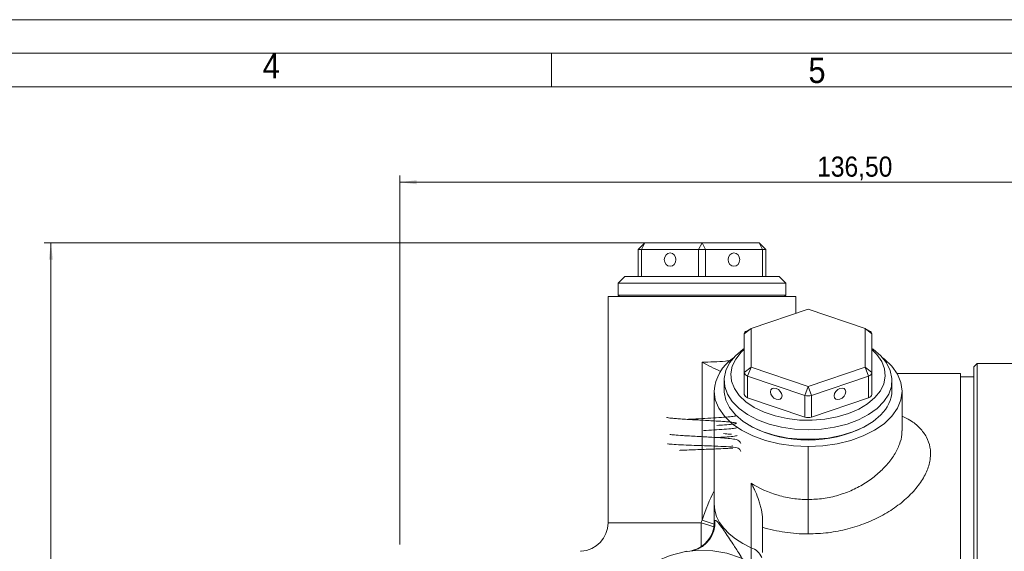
# Model space of a CAD drawing. Header units: millimetres. Extents: x 10 to 831, y 10 to 584.
# Tile 16 of 25: x 261 to 407, y 505 to 584. Entities that reach past the tile are written whole.
import ezdxf

# ---------------------------------------------------------------- set-up
doc = ezdxf.new("R2010")
doc.units = ezdxf.units.MM
doc.linetypes.add('SLD-Solido', pattern=[0])
doc.styles.add('SLDTEXTSTYLE3', font='GOTHIC.TTF', dxfattribs={"width": 0.913})
doc.dimstyles.new('SLDDIMSTYLE0', dxfattribs={"dimtxt": 3, "dimasz": 2.5, "dimexe": 0, "dimexo": 0.0625, "dimgap": 0.75, "dimtad": 1, "dimrnd": 1e-09, "dimzin": 12, "dimdsep": 46, "dimtxsty": 'SLDTEXTSTYLE3', "dimsah": 1, "dimcen": 0.09, "dimadec": 0, "dimazin": 3, "dimtfac": 1, "dimtofl": 0, "dimtmove": 0, "dimatfit": 3, "dimfxl": 0, "dimfrac": 2, "dimtolj": 1, "dimtzin": 12, "dimarcsym": 0})

# ---------------------------------------------------------------- blocks, each defined once
blk = doc.blocks.new('_D')
at = {"color": 7, "linetype": 'SLD-Solido', "lineweight": 0}
for p, q in [((360.9, 550.72), (264.4, 550.72)), ((265.4, 550.72), (265.4, 386.72)), ((376.7, 386.72), (264.4, 386.72))]:
    blk.add_line(p, q, dxfattribs=at)
for points in [[(265.4, 550.72), (265.09, 548.22), (265.71, 548.22)], [(265.4, 386.72), (265.71, 389.22), (265.09, 389.22)]]:
    blk.add_solid(points, dxfattribs=at)
at = {"color": 7, "linetype": 'SLD-Solido', "lineweight": 0, "insert": (261.57, 465.4), "char_height": 3, "attachment_point": 1, "rotation": 90, "style": 'SLDTEXTSTYLE3'}
blk.add_mtext('164', dxfattribs=at)
blk = doc.blocks.new('_D_2')
at = {"color": 7, "linetype": 'SLD-Solido', "lineweight": 0}
for p, q in [((317.4, 505.72), (317.4, 560.76)), ((453.9, 510.2), (453.9, 560.76)), ((453.9, 559.76), (317.4, 559.76))]:
    blk.add_line(p, q, dxfattribs=at)
for points in [[(317.4, 559.76), (319.9, 559.45), (319.9, 560.07)], [(453.9, 559.76), (451.4, 560.07), (451.4, 559.45)]]:
    blk.add_solid(points, dxfattribs=at)
at = {"color": 7, "linetype": 'SLD-Solido', "lineweight": 0, "insert": (379.55, 563.59), "char_height": 3, "attachment_point": 1, "style": 'SLDTEXTSTYLE3'}
blk.add_mtext('136,50', dxfattribs=at)

msp = doc.modelspace()

# ---------------------------------------------------------------- linework, layer by layer
at = {"color": 7, "linetype": 'SLD-Solido', "lineweight": 0}
for p, q in [((831, 584), (10, 584)), ((826, 579), (15, 579)), ((340, 574), (340, 579))]:
    msp.add_line(p, q, dxfattribs=at)
at = {"color": 7, "linetype": 'SLD-Solido', "lineweight": 15}
for p, q in [((821, 574), (20, 574)), ((352.898, 549.724), (353.898, 550.724)), ((353.398, 549.724), (353.898, 550.724)), ((353.898, 550.724), (362.398, 550.724)), ((361.898, 549.724), (362.398, 550.724)), ((362.898, 549.724), (362.398, 550.724)), ((362.398, 550.724), (370.898, 550.724)), ((371.398, 549.724), (370.898, 550.724)), ((371.898, 549.724), (370.898, 550.724)), ((352.898, 545.724), (352.898, 549.724)), ((353.398, 549.724), (352.898, 549.724)), ((361.898, 549.724), (353.398, 549.724)), ((353.398, 545.724), (353.398, 549.724)), ((361.898, 545.724), (361.898, 549.724)), ((362.898, 549.724), (361.898, 549.724)), ((362.898, 545.724), (362.898, 549.724)), ((371.398, 549.724), (362.898, 549.724)), ((371.398, 545.724), (371.398, 549.724)), ((371.898, 549.724), (371.398, 549.724)), ((371.898, 545.724), (371.898, 549.724)), ((350.898, 545.724), (349.898, 544.724)), ((350.898, 545.724), (373.898, 545.724)), ((374.898, 544.724), (373.898, 545.724)), ((349.898, 544.724), (349.898, 542.924)), ((374.898, 544.724), (349.898, 544.724)), ((374.898, 542.924), (374.898, 544.724)), ((348.398, 542.724), (348.398, 508.974)), ((376.398, 542.724), (348.398, 542.724)), ((349.898, 542.924), (350.098, 542.724)), ((349.898, 542.924), (373.223, 542.924)), ((373.223, 542.924), (374.898, 542.924)), ((374.698, 542.724), (374.898, 542.924)), ((376.398, 540.222), (376.398, 542.724)), ((378.198, 540.833), (369.698, 537.948)), ((386.698, 537.948), (378.198, 540.833)), ((369.698, 537.948), (368.698, 537.139)), ((368.698, 531.37), (368.698, 537.139)), ((369.698, 537.948), (369.011, 537.566)), ((369.698, 537.948), (369.698, 532.179)), ((387.385, 537.566), (386.698, 537.948)), ((386.698, 532.179), (386.698, 537.948)), ((386.698, 537.948), (387.698, 537.139)), ((387.698, 537.139), (387.698, 531.37)), ((362.398, 509.382), (362.398, 532.931)), ((403.398, 532.724), (402.898, 532.224)), ((416.122, 532.724), (403.398, 532.724)), ((403.398, 532.724), (403.398, 468.724)), ((368.698, 531.37), (369.698, 532.179)), ((368.698, 528.134), (368.698, 531.37)), ((369.198, 530.861), (369.698, 532.179)), ((369.698, 532.179), (378.198, 529.294)), ((378.198, 529.294), (386.698, 532.179)), ((387.198, 530.861), (386.698, 532.179)), ((387.698, 531.37), (386.698, 532.179)), ((387.698, 528.134), (387.698, 531.37)), ((400.898, 531.224), (391.462, 531.224)), ((400.898, 406.224), (400.898, 531.224)), ((402.898, 468.724), (402.898, 532.224)), ((365.698, 530.209), (365.698, 528.753)), ((377.698, 527.976), (369.198, 530.861)), ((369.198, 527.625), (369.198, 530.861)), ((387.198, 530.861), (378.698, 527.976)), ((387.198, 527.625), (387.198, 530.861)), ((390.698, 528.753), (390.698, 530.209)), ((402.898, 530.724), (400.898, 530.724)), ((364.198, 528.591), (364.198, 512.315)), ((377.698, 527.976), (378.198, 529.294)), ((378.698, 527.976), (378.198, 529.294)), ((392.198, 522.712), (392.198, 528.591)), ((369.198, 527.625), (377.698, 524.74)), ((377.698, 524.74), (377.698, 527.976)), ((378.698, 524.74), (378.698, 527.976)), ((378.698, 524.74), (387.198, 527.625)), ((369.609, 523.415), (369.746, 523.339)), ((386.65, 523.339), (386.787, 523.415)), ((366.838, 520.444), (366.946, 520.475)), ((378.198, 512.439), (378.198, 520.362)), ((369.721, 505.262), (369.721, 514.883)), ((364.198, 512.315), (364.198, 511.812)), ((378.198, 507.317), (378.198, 512.439)), ((364.198, 511.812), (364.198, 508.974)), ((348.398, 508.974), (362.294, 508.974)), ((362.398, 509.382), (364.193, 508.772)), ((371.398, 508.312), (371.398, 504.553)), ((344.398, 504.731), (344.29, 504.726)), ((360.11, 504.727), (359.948, 504.724)), ((369.721, 503.467), (369.721, 505.262))]:
    msp.add_line(p, q, dxfattribs=at)
at = {"color": 7, "linetype": 'SLD-Solido', "lineweight": 15, "flags": 128}
for points in [[(358.514, 548.224), (358.448, 548.607), (358.26, 548.931), (357.979, 549.148), (357.648, 549.224), (357.317, 549.148), (357.036, 548.931), (356.848, 548.607), (356.782, 548.224), (356.848, 547.841), (357.036, 547.517), (357.317, 547.3), (357.648, 547.224), (357.979, 547.3), (358.26, 547.517), (358.448, 547.841), (358.514, 548.224)], [(368.014, 548.224), (367.948, 548.607), (367.76, 548.931), (367.479, 549.148), (367.148, 549.224), (366.817, 549.148), (366.536, 548.931), (366.348, 548.607), (366.282, 548.224), (366.348, 547.841), (366.536, 547.517), (366.817, 547.3), (367.148, 547.224), (367.479, 547.3), (367.76, 547.517), (367.948, 547.841), (368.014, 548.224)], [(387.698, 534.985), (387.881, 534.856), (389.023, 533.883), (389.886, 532.815), (390.445, 531.679), (390.688, 530.505), (390.607, 529.324), (390.204, 528.165), (389.491, 527.06), (388.485, 526.036), (387.213, 525.12), (385.707, 524.336), (384.007, 523.704), (382.156, 523.24), (380.203, 522.957), (378.198, 522.862), (376.193, 522.957), (374.24, 523.24), (372.389, 523.704), (370.689, 524.336), (369.183, 525.12), (367.911, 526.036), (366.905, 527.06), (366.192, 528.165), (365.789, 529.324), (365.708, 530.505), (365.951, 531.679), (366.51, 532.815), (367.373, 533.883), (367.373, 533.883)], [(368.698, 534.828), (368.239, 534.398), (367.428, 533.389), (366.911, 532.314), (366.702, 531.205), (366.807, 530.09), (367.222, 529.001), (367.937, 527.966), (368.932, 527.015), (370.179, 526.173), (371.645, 525.464), (373.29, 524.905), (375.069, 524.514), (376.933, 524.3), (378.831, 524.269), (380.713, 524.422), (382.526, 524.756), (384.22, 525.26), (385.751, 525.921), (387.075, 526.721), (388.157, 527.639), (388.968, 528.648), (389.485, 529.722), (389.694, 530.832), (389.589, 531.947), (389.174, 533.036), (388.459, 534.071), (387.698, 534.828)], [(367.373, 533.883), (368.515, 534.856), (368.698, 534.985)], [(389.248, 533.644), (389.524, 533.428), (390.672, 532.327), (391.513, 531.134), (392.026, 529.879), (392.198, 528.591), (392.026, 527.304), (391.513, 526.048), (390.672, 524.855), (389.524, 523.754), (388.097, 522.773), (386.427, 521.934), (384.554, 521.259), (382.524, 520.765), (380.388, 520.464), (378.198, 520.362)], [(364.198, 528.591), (364.37, 527.304), (364.883, 526.048), (365.724, 524.855), (366.872, 523.754), (368.298, 522.773), (369.969, 521.934), (371.842, 521.259), (373.872, 520.765), (376.008, 520.464), (378.198, 520.362)], [(365.698, 528.753), (365.708, 528.457), (365.951, 527.283), (366.51, 526.148), (367.373, 525.079), (368.515, 524.106), (369.909, 523.254), (371.517, 522.543), (373.298, 521.994), (375.207, 521.619), (377.192, 521.43), (379.204, 521.43), (381.189, 521.619), (383.098, 521.994), (384.879, 522.543), (386.487, 523.254), (387.881, 524.106), (389.023, 525.079)], [(374.314, 527.911), (374.248, 528.243), (374.06, 528.569), (373.779, 528.84), (373.448, 529.014), (373.117, 529.065), (372.836, 528.985), (372.648, 528.786), (372.582, 528.499), (372.648, 528.167), (372.836, 527.841), (373.117, 527.57), (373.448, 527.396), (373.779, 527.345), (374.06, 527.425), (374.248, 527.624), (374.314, 527.911)], [(383.814, 528.499), (383.748, 528.786), (383.56, 528.985), (383.279, 529.065), (382.948, 529.014), (382.617, 528.84), (382.336, 528.569), (382.148, 528.243), (382.082, 527.911), (382.148, 527.624), (382.336, 527.425), (382.617, 527.345), (382.948, 527.396), (383.279, 527.57), (383.56, 527.841), (383.748, 528.167), (383.814, 528.499)], [(369.721, 505.262), (368.498, 505.878), (367.403, 506.572), (366.451, 507.335), (365.655, 508.157), (365.024, 509.027), (364.567, 509.935), (364.291, 510.867), (364.198, 511.812)], [(362.294, 508.974), (363.277, 508.652), (364.154, 508.365)], [(348.398, 491.591), (348.562, 493.624), (349.05, 495.609), (349.852, 497.499), (350.947, 499.252), (352.311, 500.824), (353.911, 502.18), (355.71, 503.289), (357.666, 504.122), (359.733, 504.663), (361.862, 504.896), (364.004, 504.818), (366.108, 504.43), (368.125, 503.741), (370.008, 502.767), (371.713, 501.532), (373.199, 500.063), (374.432, 498.395), (375.383, 496.569), (376.03, 494.625), (376.357, 492.611), (376.357, 490.572), (376.03, 488.557), (375.383, 486.614), (374.432, 484.787), (373.199, 483.12), (371.713, 481.651), (370.008, 480.415), (368.125, 479.442), (366.108, 478.752), (364.004, 478.364), (361.862, 478.286), (359.733, 478.52), (357.666, 479.06), (355.71, 479.894), (353.911, 481.002), (352.311, 482.358), (350.947, 483.931), (349.852, 485.683), (349.05, 487.574), (348.562, 489.559), (348.398, 491.591)]]:
    msp.add_lwpolyline(points, dxfattribs=at)
at = {"color": 7, "linetype": 'SLD-Solido', "lineweight": 15}
for centre, radius, start, end in [((369.246, 537.065), 0.553, 115.19109, 172.35224), ((387.179, 537.087), 0.522, 5.74331, 66.71335), ((370.807, 528.112), 6.626, 124.36795, 175.85409), ((369.314, 531.475), 0.625, 189.67726, 259.29648), ((387.082, 531.475), 0.625, 280.70352, 350.32274), ((369.314, 528.239), 0.625, 189.67726, 259.29648), ((387.082, 528.239), 0.625, 280.70352, 350.32274), ((385.519, 528.895), 5.181, 312.56127, 358.42581), ((378.198, 529.512), 1.615, 251.96132, 288.03868), ((378.198, 526.276), 1.615, 251.96132, 288.03868), ((378.198, 539.871), 18.568, 242.92389, 297.07611), ((344.148, 508.974), 4.25, 273.35511, 0), ((359.948, 508.974), 4.25, 282.67874, 360), ((360.069, 508.967), 4.246, 284.09451, 4.21999), ((30.055, 508.534), 332.238, 359.46309, 0.0759), ((368.845, 502.729), 2.681, 23.5979, 70.9315)]:
    msp.add_arc(centre, radius, start, end, dxfattribs=at)
for centre, major_axis, ratio, start_param, end_param in [((378.198, 493.843), (0, 31.049), 0.5877853, 0.8743447, 1.0466538), ((378.198, 508.974), (14, 0), 0.1784348, 3.0190844, 3.1415927)]:
    msp.add_ellipse(centre, major_axis=major_axis, ratio=ratio, start_param=start_param, end_param=end_param, dxfattribs=at)
for points, knots in [([(362.398, 532.931), (363.584, 532.953), (365.074, 532.981), (366.45, 533.157), (366.731, 533.193)], [0, 0, 0, 0, 0.795827, 1, 1, 1, 1]), ([(365.147, 531.557), (364.228, 531.993), (363.302, 532.433), (362.405, 532.927), (362.398, 532.931)], [0, 0, 0, 0, 0.992299, 1, 1, 1, 1]), ([(357.147, 524.738), (357.142, 524.725), (357.13, 524.691), (357.38, 524.636), (357.86, 524.572), (358.555, 524.51), (359.421, 524.447), (360.419, 524.385), (361.503, 524.323), (362.622, 524.261), (363.725, 524.2), (364.761, 524.139), (365.682, 524.078), (366.445, 524.018), (367.024, 523.959), (367.361, 523.9), (367.5, 523.86), (367.457, 523.839), (367.454, 523.838)], [0, 0, 0, 0, 0.0421109, 0.1112917, 0.1803074, 0.2491578, 0.3178309, 0.3863366, 0.4546674, 0.5228199, 0.5907947, 0.6585725, 0.7261544, 0.7935207, 0.8606731, 0.927587, 0.9942682, 1, 1, 1, 1]), ([(367.445, 524.923), (367.271, 524.89), (366.924, 524.824), (365.713, 524.726), (364.146, 524.627), (362.377, 524.528), (360.969, 524.453), (360.317, 524.411), (360.172, 524.401)], [0, 0, 0, 0, 0.18837129, 0.37714315, 0.56629527, 0.75583337, 0.94574871, 1, 1, 1, 1]), ([(364.624, 523.498), (365.007, 523.522), (365.926, 523.578), (367.008, 523.668), (367.363, 523.735), (367.54, 523.768)], [0, 0, 0, 0, 0.2624704, 0.6308651, 1, 1, 1, 1]), ([(392.198, 524.903), (392.605, 524.701), (393.645, 524.184), (394.888, 523.136), (395.902, 521.787), (396.447, 520.266), (396.485, 518.594), (396.017, 516.81), (395.021, 514.987), (393.547, 513.203), (391.647, 511.553), (389.403, 510.099), (386.874, 508.903), (384.122, 508.007), (381.204, 507.429), (379.2, 507.354), (378.198, 507.317)], [0, 0, 0, 0, 0.0463403, 0.1184278, 0.1886659, 0.2588826, 0.3307181, 0.402561, 0.47693, 0.5513322, 0.6259286, 0.7005488, 0.774889, 0.849235, 0.9246179, 1, 1, 1, 1]), ([(368.172, 520.785), (368.109, 520.94), (367.996, 521.217), (367.263, 521.464), (366.358, 521.573), (365.073, 521.664), (363.653, 521.748), (362.249, 521.826), (361.1, 521.889), (360.045, 521.952), (358.955, 522.023), (358.18, 522.091), (357.756, 522.131), (357.61, 522.163), (357.618, 522.142), (357.619, 522.14)], [0, 0, 0, 0, 0.0988994, 0.1766835, 0.277213, 0.3717788, 0.4954432, 0.568535, 0.6475811, 0.7221085, 0.7899621, 0.9050051, 0.9526703, 0.9951563, 1, 1, 1, 1]), ([(367.513, 523.141), (367.366, 523.103), (367.081, 523.03), (365.799, 522.923), (364.27, 522.826), (363.159, 522.764), (362.639, 522.735)], [0, 0, 0, 0, 0.28111233, 0.54325777, 0.78631602, 1, 1, 1, 1]), ([(365.617, 522.27), (365.784, 522.259), (366.237, 522.226), (366.631, 522.193), (366.793, 522.172), (366.802, 522.17)], [0, 0, 0, 0, 0.35704751, 0.96501738, 1, 1, 1, 1]), ([(378.198, 512.439), (378.958, 512.471), (380.5, 512.536), (382.736, 513.052), (384.859, 513.846), (386.793, 514.899), (388.521, 516.172), (389.967, 517.597), (391.109, 519.131), (391.846, 520.658), (392.199, 521.879), (392.16, 522.517), (392.148, 522.711)], [0, 0, 0, 0, 0.10277932, 0.20875815, 0.31196182, 0.41805636, 0.52392229, 0.63271519, 0.73989007, 0.85036055, 0.95455154, 1, 1, 1, 1]), ([(368.172, 519.615), (368.123, 519.756), (368.04, 519.995), (367.424, 520.247), (366.505, 520.307), (364.98, 520.389), (363.471, 520.447), (361.987, 520.502), (360.354, 520.561), (358.773, 520.627), (357.79, 520.687), (357.323, 520.737), (357.277, 520.763), (357.253, 520.777)], [0, 0, 0, 0, 0.0707178, 0.118854, 0.2505577, 0.3696146, 0.4465429, 0.5347758, 0.6342371, 0.744849, 0.8665363, 0.9318697, 1, 1, 1, 1]), ([(364.613, 521.689), (365.013, 521.713), (366, 521.774), (366.905, 521.854), (367.456, 521.929), (367.566, 521.968), (367.622, 521.988)], [0, 0, 0, 0, 0.2469098, 0.6083847, 0.8006223, 1, 1, 1, 1]), ([(359.049, 519.78), (359.114, 519.784), (359.5, 519.804), (360.442, 519.84), (361.734, 519.889), (363.016, 519.934), (364.183, 519.977), (365.41, 520.026), (366.267, 520.068), (366.758, 520.099), (366.907, 520.113), (366.957, 520.118), (366.984, 520.123), (366.989, 520.124), (366.992, 520.125), (366.995, 520.126), (366.997, 520.127), (366.998, 520.128), (367, 520.129), (366.999, 520.129), (366.998, 520.13)], [0, 0, 0, 0, 0.0316261, 0.1870484, 0.3342125, 0.4730737, 0.6035986, 0.7257662, 0.9179307, 0.9713298, 0.9870502, 0.9955116, 0.9965702, 0.9969724, 0.9973148, 0.9976316, 0.997965, 0.998352, 0.9988171, 1, 1, 1, 1]), ([(369.721, 514.883), (370.926, 514.129), (372.276, 513.51), (374.446, 512.873), (375.18, 512.712), (376.672, 512.495), (377.429, 512.439), (378.198, 512.439)], [0, 0, 0, 0, 0.5, 0.5, 0.75, 0.75, 1, 1, 1, 1]), ([(371.398, 509.553), (371.398, 509.998), (371.34, 510.452), (371.2, 511.142), (371.144, 511.374), (371.018, 511.833), (370.948, 512.06), (370.722, 512.734), (370.548, 513.176), (370.259, 513.827), (370.157, 514.043), (369.946, 514.468), (369.835, 514.679), (369.721, 514.883)], [0, 0, 0, 0, 0.25, 0.25, 0.375, 0.375, 0.5, 0.5, 0.75, 0.75, 0.875, 0.875, 1, 1, 1, 1]), ([(364.303, 509.279), (364.329, 509.304), (364.415, 509.385), (364.613, 509.234), (364.99, 508.792), (365.324, 508.332), (366.022, 507.321), (366.842, 506.085), (367.824, 504.577), (368.306, 503.769), (368.491, 503.457)], [0, 0, 0, 0, 0.0727942, 0.2388941, 0.2849643, 0.4519031, 0.4884827, 0.7364418, 0.8985174, 1, 1, 1, 1]), ([(378.198, 507.317), (377.03, 507.317), (375.879, 507.402), (374.177, 507.652), (373.615, 507.756), (372.498, 508.004), (371.943, 508.148), (371.398, 508.312)], [0, 0, 0, 0, 0.5, 0.5, 0.75, 0.75, 1, 1, 1, 1])]:
    msp.add_open_spline(points, degree=3, knots=knots, dxfattribs=at)
for points in [[(362.294, 508.974), (362.328, 509.11), (362.363, 509.246), (362.398, 509.382)], [(371.398, 508.312), (371.398, 508.691), (371.398, 509.105), (371.398, 509.553)]]:
    msp.add_open_spline(points, degree=3, dxfattribs=at)

# ---------------------------------------------------------------- texts
at = {"color": 7, "linetype": 'Continuous', "lineweight": 0, "char_height": 3.762, "attachment_point": 1, "style": 'SLDTEXTSTYLE3'}
for s, insert in [('4', (296.966, 579)), ('5', (378.25, 578.322))]:
    msp.add_mtext(s, dxfattribs=dict(at, insert=insert))

# ---------------------------------------------------------------- dimensions: what is measured, and where the dimension line sits
at = {"color": 7, "linetype": 'SLD-Solido', "lineweight": 0}
dim = msp.add_linear_dim(base=(317.398, 559.758), p1=(453.898, 508.702), p2=(317.398, 504.224), dimstyle='SLDDIMSTYLE0', dxfattribs=at)
dim.commit()
dim.dimension.update_dxf_attribs({"geometry": '_D_2', "text_midpoint": (385.648, 559.758), "dimtype": 160})
dim = msp.add_linear_dim(base=(265.398, 386.724), p1=(362.398, 550.724), p2=(378.198, 386.724), angle=90, dimstyle='SLDDIMSTYLE0', dxfattribs=at)
dim.commit()
dim.dimension.update_dxf_attribs({"geometry": '_D', "text_midpoint": (265.398, 468.724), "dimtype": 160})

doc.saveas('drawing.dxf')
